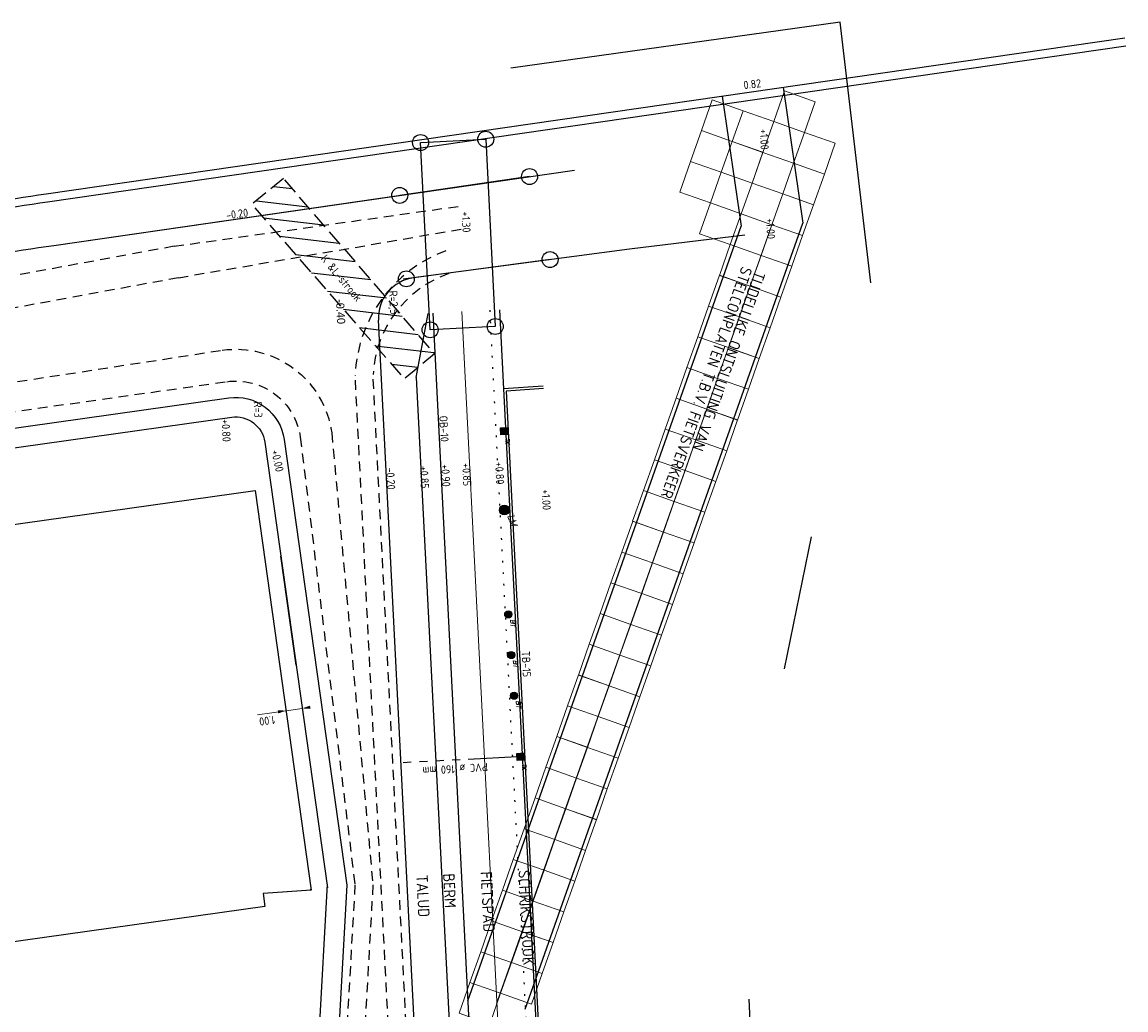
# Model space of a CAD drawing. Extents: x -410 to 7352, y -1401 to 655.
# Tile 16 of 185: x -268 to -201, y -173 to -112. Entities that reach past the tile are written whole.
import ezdxf
from ezdxf.enums import TextEntityAlignment as Align

# ---------------------------------------------------------------- set-up
doc = ezdxf.new("R2010")
doc.units = 0
doc.header["$MEASUREMENT"] = 0
for name, pattern in [('DGN Style 1', [0.6, 0, -0.6]), ('DGN Style 2', [1, 0.6, -0.4]), ('DGN Style 3', [1.4, 1, -0.4]), ('VRWA streng', [7.5, 3, -0.5, 0.5, -0.5, 0.5, -0.5, 0.5, -0.5, 0.5, -0.5])]:
    doc.linetypes.add(name, pattern=pattern)
for name, color, linetype in [('ALG werkgrens', 7, 'Continuous'), ('BEBOUWING nieuw', 1, 'Continuous'), ('GBKN BRUG bruggen en kunstwerken', 253, 'Continuous'), ('GRONDWERK aanbr insteek talud', 7, 'Continuous'), ('MEUB aanbr straatmeubilair elementen', 1, 'Continuous'), ('NUTS aanbr MEUBILAIR', 1, 'Continuous'), ('NUTS aanbr tekst', 7, 'Continuous'), ('NUTS aanbr trace', 7, 'DGN Style 3'), ('RIO aanbr ALG kolken en draingoten', 7, 'Continuous'), ('RIO aanbr VRWA streng', 4, 'VRWA streng'), ('RIO aanbr VRWA strenggegevens', 4, 'Continuous'), ('Uitzetten beschoeiingen', 3, 'Continuous'), ('Uitzetten bruggen', 6, 'Continuous'), ('VERH aanbr arcering', 252, 'Continuous'), ('VERH aanbr maatvoering', 7, 'Continuous'), ('VERH aanbr materiaalscheiding', 3, 'DGN Style 1'), ('VERH aanbr tekst hoogtemaat', 5, 'Continuous'), ('VERH aanbr tekst overig', 7, 'Continuous'), ('VERH aanbr trottoirband', 2, 'Continuous'), ('VERH best tekst hoogtemaat', 7, 'Continuous'), ('VERH verw arcering', 1, 'Continuous'), ('WATERG aanbr beschoeiing', 2, 'Continuous'), ('WATERG aanbr onderwater stippellijn', 9, 'DGN Style 2'), ('WATERG aanbr talud arcering', 7, 'TAL'), ('WATERG aanbr talud insteek', 7, 'Continuous'), ('WATERG aanbr tekst', 7, 'Continuous')]:
    doc.layers.add(name, color=color, linetype=linetype)
doc.layers.add('ALG_viewport', color=7, linetype='Continuous', plot=False)
doc.styles.add('nuts tekst K+L trace bij arcering', font='isocp.shx', dxfattribs={"height": 0.0025})
doc.styles.add('rio tekst strenggegevens 2 mm', font='isocp.shx', dxfattribs={"height": 0.0025})
doc.styles.add('Style-ENGINEERING I 0.20944', font='txt.shx', dxfattribs={"oblique": 12})
doc.styles.add('Style-INTL_ISO', font='isocp.shx')
doc.styles.add('verh best hoogtemaat 2 mm (SCHUIN)', font='isocp.shx', dxfattribs={"oblique": 30, "height": 0.0025})
doc.styles.add('verh hoogtemaat 2 mm', font='isocp.shx', dxfattribs={"height": 0.0025})
doc.styles.add('verh tekst overig 2 mm', font='isocp.shx', dxfattribs={"height": 0.0025})
doc.styles.add('verh tekst overig 3 mm', font='isocp.shx', dxfattribs={"height": 0.0035})
doc.linetypes.add('513', pattern='A,-0.5,[1,dgnlstyle-infvm_s.shx,S=0.008,R=0,X=0,Y=0],-3.5', length=4)
doc.linetypes.add('TAL', pattern='A,-0.5,[68,dgnlstyle-ior_v8_factor1.shx,S=0.016,R=0,X=0,Y=0],-0.5', length=1)
doc.dimstyles.new('maatvoering', dxfattribs={"dimscale": 200, "dimtxt": 0.0025, "dimasz": 0.0025, "dimexe": 0.00125, "dimexo": 0.00125, "dimgap": 0.001, "dimtad": 1, "dimjust": 1, "dimzin": 3, "dimdsep": 46, "dimtxsty": 'Style-INTL_ISO', "dimcen": 0.09, "dimse1": 1, "dimse2": 1, "dimclrd": 7, "dimclre": 7, "dimclrt": 256, "dimadec": 4, "dimazin": 3, "dimtfac": 1, "dimtmove": 1, "dimatfit": 3, "dimfxl": 1, "dimfrac": 2, "dimtzin": 3, "dimlwd": 0, "dimlwe": 0, "dimarcsym": 0})

# ---------------------------------------------------------------- blocks, each defined once
blk = doc.blocks.new('*D138')
at = {"layer": 'Defpoints', "transparency": 16777216}
for p in [(73733.138, 445079.453), (73732.148, 445079.314), (73733.314, 445078.202), (73731.073, 445077.887)]:
    blk.add_point(p, dxfattribs=at)
at = {"layer": 'VERH aanbr maatvoering', "color": 7, "linetype": 'Continuous', "lineweight": 0, "transparency": 16777216}
for p, q in [((73730.565, 445077.816), (73732.323, 445078.063)), ((73732.323, 445078.063), (73733.314, 445078.202)), ((73733.317, 445078.202), (73733.314, 445078.202))]:
    blk.add_line(p, q, dxfattribs=at)
at = {"layer": 'VERH aanbr maatvoering', "lineweight": 0, "transparency": 16777216, "extrusion": (0, 0, -1)}
blk.add_solid([(-73731.814, 445078.092), (-73732.323, 445078.063), (-73731.842, 445077.894)], dxfattribs=at)
at = {"layer": 'VERH aanbr maatvoering', "lineweight": 0, "transparency": 16777216}
blk.add_solid([(73733.823, 445078.172), (73733.314, 445078.202), (73733.795, 445078.37)], dxfattribs=at)
at = {"layer": 'VERH aanbr maatvoering', "linetype": 'Continuous', "transparency": 16777216, "style": 'Style-INTL_ISO'}
blk.add_text('1.00', height=0.5, rotation=187.99998, dxfattribs=at).set_placement((73731.643, 445077.513), align=Align.MIDDLE_LEFT)
blk = doc.blocks.new('LICHTMAST AANBR')
at = {"layer": 'NUTS aanbr MEUBILAIR'}
blk.add_hatch(color=256, dxfattribs=at).paths.add_polyline_path([(-0.3, 0, 1), (0.3, 0, 1)])
blk.add_circle((0, 0), 0.3, dxfattribs=at)
at = {"layer": 'NUTS aanbr MEUBILAIR', "style": 'Style-ENGINEERING I 0.20944', "oblique": 12.00003}
blk.add_text('LM', height=0.4125, rotation=359.89627, dxfattribs=at).set_placement((0.388, 0.081))
blk = doc.blocks.new('TROTTOIRKOLK')
at = {"layer": 'RIO aanbr ALG kolken en draingoten'}
for p, q in [((-0.22, 0.22), (0.219, 0.221)), ((-0.219, -0.22), (-0.22, 0.22)), ((0.219, 0.221), (0.219, -0.22)), ((0.219, -0.22), (-0.219, -0.22))]:
    blk.add_line(p, q, dxfattribs=at)
blk.add_solid([(-0.22, 0.22), (-0.219, -0.22), (0.219, 0.221), (0.219, -0.22)], dxfattribs=at)
at = {"layer": 'RIO aanbr ALG kolken en draingoten', "style": 'Style-ENGINEERING I 0.20944', "oblique": 12.00003, "width": 0.88}
blk.add_text('TK', height=0.25, rotation=359.95561, dxfattribs=at).set_placement((0.457, 0.056))
blk = doc.blocks.new('BETONPAAL AANBR')
for p, q in [((-0.198, -0.095), (-0.197, 0.098)), ((-0.175, -0.131), (-0.175, 0.133)), ((-0.155, -0.157), (-0.153, 0.159)), ((-0.13, -0.175), (-0.131, 0.177)), ((-0.109, -0.19), (-0.109, 0.192)), ((-0.088, -0.201), (-0.088, 0.202)), ((-0.066, -0.209), (-0.066, 0.21)), ((-0.043, -0.214), (-0.043, 0.216)), ((-0.021, -0.218), (-0.022, 0.219)), ((0, -0.22), (0.001, 0.222)), ((0.023, -0.219), (0.024, 0.22)), ((0.045, -0.214), (0.045, 0.216)), ((0.067, -0.209), (0.067, 0.21)), ((0.089, -0.201), (0.088, 0.202)), ((0.112, -0.19), (0.111, 0.191)), ((0.131, -0.175), (0.133, 0.177)), ((0.155, -0.156), (0.155, 0.157)), ((0.177, -0.13), (0.177, 0.132)), ((0.199, -0.094), (0.199, 0.095))]:
    blk.add_line(p, q)
blk.add_circle((0, 0), 0.22)
at = {"style": 'Style-ENGINEERING I 0.20944', "oblique": 12}
blk.add_text('BT', height=0.275, rotation=359.89627, dxfattribs=at).set_placement((0.32, 0.112))
blk = doc.blocks.new('STELCONPLAAT')
at = {"layer": 'VERH aanbr arcering', "color": 7, "linetype": 'Continuous', "lineweight": 0, "flags": 128}
blk.add_lwpolyline([(0, -0.014), (2.001, -0.014), (2, 1.986), (-0.001, 1.986)], close=True, dxfattribs=at)
blk = doc.blocks.new('A$C1E1F0ED6')
at = {"layer": 'NUTS aanbr trace'}
h = blk.add_hatch(dxfattribs=at)
h.set_pattern_fill('_USER', color=256, style=0)
h.set_pattern_definition([(353.383, (35.8929, 124.1914), (0.11523, 0.99334), [])])
h.paths.add_polyline_path([(29.946, 122.44), (27.993, 120.843), (37.354, 110.164), (39.207, 111.718)])
at = {"color": 7, "linetype": 'Continuous', "lineweight": 0}
for p, q in [((28.694, 78.583), (31.649, 78.79)), ((28.694, 78.583), (28.805, 77.791)), ((28.805, 77.791), (28.694, 78.583))]:
    blk.add_line(p, q, dxfattribs=at)
at = {"layer": 'ALG werkgrens', "ltscale": 0.2}
for p, q in [((62.331, 100.454), (60.674, 92.372)), ((59.936, 42.013), (58.525, 72.112))]:
    blk.add_line(p, q, dxfattribs=at)
at = {"layer": 'ALG werkgrens', "ltscale": 0.2, "flags": 128}
blk.add_lwpolyline([(65.997, 116.048), (64.115, 132.038), (43.893, 129.216)], dxfattribs=at)
at = {"layer": 'BEBOUWING nieuw', "linetype": 'Continuous', "flags": 128}
blk.add_lwpolyline([(-27.16, 74.696), (-36.277, 94.248), (28.203, 103.31), (31.649, 78.79), (28.694, 78.583), (28.805, 77.791), (7.119, 74.743), (6.8, 77.014), (6.792, 77.07), (-13.345, 75.662), (-27.16, 74.696)], dxfattribs=at)
at = {"layer": 'GBKN BRUG bruggen en kunstwerken', "flags": 128}
blk.add_lwpolyline([(38.943, 113.16), (38.358, 124.645), (42.353, 124.849), (42.938, 113.363)], close=True, dxfattribs=at)
at = {"layer": 'GRONDWERK aanbr insteek talud'}
for p, q in [((38.091, 110.237), (38.815, 114.169)), ((38.091, 110.237), (42.329, 27.068)), ((-52.847, 96.612), (26.764, 107.801)), ((28.797, 106.269), (32.639, 78.929)), ((32.629, 79.164), (32.052, 68.93))]:
    blk.add_line(p, q, dxfattribs=at)
at = {"layer": 'GRONDWERK aanbr insteek talud', "extrusion": (0, 0, -1)}
blk.add_arc((-27.014, 106.018), 1.8, 82, 172.00002, dxfattribs=at)
at = {"layer": 'NUTS aanbr trace', "flags": 128}
blk.add_lwpolyline([(29.946, 122.44), (27.993, 120.843), (37.354, 110.164), (39.207, 111.718)], close=True, dxfattribs=at)
at = {"layer": 'RIO aanbr VRWA streng'}
blk.add_line((44.28, 86.962), (36.788, 86.58), dxfattribs=at)
at = {"layer": 'Uitzetten beschoeiingen'}
for centre in [(45.044, 122.559), (45.044, 122.559), (37.076, 121.408), (37.076, 121.408), (46.302, 117.467), (46.302, 117.467), (37.484, 116.289), (37.484, 116.289)]:
    blk.add_circle(centre, 0.489, dxfattribs=at)
at = {"layer": 'Uitzetten bruggen'}
for centre in [(42.353, 124.849), (38.358, 124.645), (42.938, 113.363), (38.943, 113.16)]:
    blk.add_circle(centre, 0.489, dxfattribs=at)
at = {"layer": 'VERH aanbr materiaalscheiding'}
blk.add_line((42.597, 114.362), (49.101, -13.267), dxfattribs=at)
at = {"layer": 'VERH aanbr trottoirband'}
for p, q in [((60.605, 128.041), (61.809, 119.71)), ((56.871, 127.501), (58.026, 119.509)), ((41.251, 72.003), (58.026, 119.509)), ((44.782, 71.491), (61.809, 119.71)), ((39.102, 114.184), (43.597, 25.964)), ((43.197, 114.392), (43.444, 109.537)), ((45.882, 109.704), (43.444, 109.537)), ((43.444, 109.537), (48.455, 11.21)), ((45.892, 109.554), (43.601, 109.398)), ((43.601, 109.398), (48.604, 11.218))]:
    blk.add_line(p, q, dxfattribs=at)
at = {"layer": 'VERH aanbr trottoirband', "color": 2, "linetype": '513', "lineweight": 0}
for p, q in [((43.012, 71.828), (59.917, 119.61)), ((47.454, -14.572), (40.889, 114.275))]:
    blk.add_line(p, q, dxfattribs=at)
at = {"layer": 'VERH verw arcering'}
blk.add_line((31.576, 78.848), (31.649, 78.79), dxfattribs=at)
at = {"layer": 'WATERG aanbr beschoeiing'}
for p, q in [((15.847, 118.341), (47.803, 122.958)), ((15.847, 118.341), (45.044, 122.559)), ((45.044, 122.559), (37.076, 121.408)), ((46.302, 117.467), (37.936, 116.35)), ((40.258, 25.665), (35.77, 113.745)), ((-53.278, 97.763), (26.597, 108.989)), ((29.985, 106.436), (33.827, 79.096)), ((33.827, 79.096), (33.25, 68.862))]:
    blk.add_line(p, q, dxfattribs=at)
at = {"layer": 'WATERG aanbr beschoeiing', "flags": 128}
blk.add_lwpolyline([(58.26, 118.961), (51.178, 118.112), (37.288, 116.263)], dxfattribs=at)
at = {"layer": 'WATERG aanbr beschoeiing', "extrusion": (0, 0, -1)}
for centre, radius, start, end in [((-50.78, -123.449), 244.299, 78.22404, 81.77881), ((-27.014, 106.018), 3, 82, 172.00002)]:
    blk.add_arc(centre, radius, start, end, dxfattribs=at)
at = {"layer": 'WATERG aanbr beschoeiing'}
blk.add_arc((38.267, 113.872), 2.5, 97.60602, 182.9171, dxfattribs=at)
at = {"layer": 'WATERG aanbr onderwater stippellijn'}
for p, q in [((23.227, 118.286), (40.856, 120.76)), ((23.498, 116.355), (41.043, 119.372)), ((23.227, 118.286), (-27.835, 108.891)), ((23.498, 116.355), (-27.43, 106.984)), ((-26.902, 103.779), (26.186, 111.91)), ((-26.723, 102.505), (26.457, 109.979)), ((38.66, 25.584), (34.341, 110.355)), ((39.759, 25.64), (35.439, 110.411)), ((30.975, 106.575), (34.329, 79.112)), ((32.906, 106.846), (35.431, 79.111)), ((34.329, 79.112), (33.749, 68.834)), ((35.431, 79.111), (34.847, 68.772))]:
    blk.add_line(p, q, dxfattribs=at)
for centre, radius, start, end in [((42.797, 110.045), 8.462, 109.98928, 177.90046), ((42.369, 110.055), 6.939, 109.152, 177.06317)]:
    blk.add_arc(centre, radius, start, end, dxfattribs=at)
at = {"layer": 'WATERG aanbr onderwater stippellijn', "extrusion": (0, 0, -1)}
for radius in [5.95, 4]:
    blk.add_arc((-27.014, 106.018), radius, 82, 172.00002, dxfattribs=at)
at = {"layer": 'WATERG aanbr talud arcering', "ltscale": 0.514303}
blk.add_line((30.718, 92.599), (29.781, 99.268), dxfattribs=at)
at = {"layer": 'WATERG aanbr talud insteek'}
for p, q in [((15.389, 121.508), (81.572, 131.07)), ((15.461, 121.013), (81.643, 130.575))]:
    blk.add_line(p, q, dxfattribs=at)
at = {"layer": 'WATERG aanbr talud insteek', "extrusion": (0, 0, -1)}
for radius in [247.5, 247]:
    blk.add_arc((-50.78, -123.449), radius, 78.22404, 81.77881, dxfattribs=at)
at = {"layer": 'MEUB aanbr straatmeubilair elementen', "lineweight": 13, "rotation": 272.917778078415}
for p in [(43.74, 95.708), (43.916, 93.214), (44.091, 90.72)]:
    blk.add_blockref('BETONPAAL AANBR', p, dxfattribs=at)
at = {"layer": 'NUTS aanbr MEUBILAIR', "rotation": 288.3846655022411}
blk.add_blockref('LICHTMAST AANBR', (43.498, 102.104), dxfattribs=at)
at = {"layer": 'RIO aanbr ALG kolken en draingoten', "rotation": 272.9171034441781}
for p in [(43.482, 106.947), (44.5, 86.973)]:
    blk.add_blockref('TROTTOIRKOLK', p, dxfattribs=at)
at = {"layer": 'VERH aanbr arcering', "color": 7, "linetype": 'Continuous', "lineweight": 0, "rotation": 70.55147651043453}
for p in [(61.902, 125.273), (57.464, 124.718), (59.35, 124.052), (56.798, 122.832), (61.236, 123.386), (58.684, 122.166), (63.122, 122.721), (60.57, 121.5), (56.132, 120.946), (62.456, 120.834), (58.018, 120.28), (59.904, 119.614), (61.79, 118.948), (57.352, 118.394), (61.124, 117.062), (58.572, 115.842), (60.458, 115.177), (57.906, 113.957), (59.792, 113.291), (57.241, 112.071), (59.126, 111.405), (56.575, 110.185), (58.46, 109.519), (55.909, 108.299), (57.795, 107.633), (55.243, 106.413), (57.129, 105.747), (54.577, 104.527), (56.463, 103.861), (53.911, 102.641), (55.797, 101.975), (53.245, 100.755), (55.131, 100.089), (52.579, 98.87), (54.465, 98.204), (51.913, 96.984), (53.799, 96.318), (51.247, 95.098), (53.133, 94.432), (50.581, 93.212), (52.467, 92.546), (49.915, 91.326), (51.801, 90.66), (49.249, 89.44), (51.135, 88.774), (48.584, 87.554), (50.469, 86.888), (47.918, 85.668), (49.804, 85.002), (47.252, 83.782), (49.138, 83.117), (46.586, 81.897), (48.472, 81.231), (45.92, 80.011), (47.806, 79.345), (45.254, 78.125), (47.14, 77.459), (44.588, 76.239), (46.474, 75.573), (43.922, 74.353), (45.808, 73.687), (43.256, 72.467), (45.142, 71.801), (42.59, 70.581)]:
    blk.add_blockref('STELCONPLAAT', p, dxfattribs=at)
at = {"layer": 'NUTS aanbr tekst', "linetype": 'Continuous', "insert": (32.197, 117.5), "char_height": 0.5, "attachment_point": 7, "rotation": 309.91348, "line_spacing_factor": 0.84, "style": 'nuts tekst K+L trace bij arcering'}
blk.add_mtext('K &L-strook', dxfattribs=at)
at = {"layer": 'RIO aanbr VRWA strenggegevens', "linetype": 'Continuous', "style": 'rio tekst strenggegevens 2 mm'}
blk.add_text('PVC ø 160 mm', height=0.5, rotation=183.60525, dxfattribs=at).set_placement((42.467, 86.599))
at = {"layer": 'VERH aanbr tekst hoogtemaat', "style": 'verh hoogtemaat 2 mm'}
blk.add_text('0.82', height=0.5, rotation=6.72721, dxfattribs=at).set_placement((58.204, 127.92))
at = {"layer": 'VERH aanbr tekst hoogtemaat', "char_height": 0.5, "attachment_point": 7, "line_spacing_factor": 0.722892, "style": 'verh hoogtemaat 2 mm'}
for s, insert, rotation in [('+1.00', (59.168, 125.475), 272.91778), ('-0.20', (26.453, 119.93), 7.73481), ('+1.30', (40.868, 120.406), 272.91778), ('+1.00', (59.554, 119.994), 272.91778), ('+0.80', (26.137, 107.669), 272.91778), ('+0.00', (29.185, 105.736), 282.42149), ('+0.80', (42.926, 105.057), 272.91778), ('-0.20', (36.24, 104.704), 272.91778), ('+0.85', (38.306, 104.809), 272.91778), ('+0.90', (39.618, 104.906), 272.91778), ('+0.85', (40.909, 104.972), 272.91778), ('+1.00', (45.786, 103.368), 272.91778)]:
    blk.add_mtext(s, dxfattribs=dict(at, insert=insert, rotation=rotation))
at = {"layer": 'VERH aanbr tekst overig'}
for s, height, style, p in [('R=2,5', 0.5, 'verh tekst overig 2 mm', (36.423, 115.555)), ('OB-10', 0.5, 'verh tekst overig 2 mm', (39.501, 107.883)), ('TB-15', 0.5, 'verh tekst overig 2 mm', (44.559, 93.438)), ('SCHRIKSTROOK', 0.7, 'verh tekst overig 3 mm', (44.359, 80)), ('TALUD', 0.7, 'verh tekst overig 3 mm', (38.087, 79.715)), ('BERM', 0.7, 'verh tekst overig 3 mm', (39.735, 79.799)), ('FIETSPAD', 0.7, 'verh tekst overig 3 mm', (42.032, 79.916))]:
    blk.add_text(s, height=height, rotation=272.91778, dxfattribs=dict(at, style=style)).set_placement(p)
at = {"layer": 'VERH aanbr tekst overig', "insert": (58.069, 117.101), "char_height": 0.7, "attachment_point": 7, "rotation": 250.55148, "line_spacing_factor": 0.722892, "style": 'verh tekst overig 3 mm'}
blk.add_mtext('TIJDELIJKE ONTSLUITING VAN\\P\\ptz;STELCONPLATEN T.B.V. FIETSVERKEER', dxfattribs=at)
at = {"layer": 'VERH best tekst hoogtemaat', "insert": (33.154, 115.028), "char_height": 0.5, "attachment_point": 7, "rotation": 272.91778, "line_spacing_factor": 0.722892, "style": 'verh best hoogtemaat 2 mm (SCHUIN)'}
blk.add_mtext('\\FINTL_ISO.shx;\\Q0.000000;-\\FINTL_ISO.shx;\\Q0.523599;0.40', dxfattribs=at)
at = {"layer": 'WATERG aanbr tekst', "insert": (28.11, 108.752), "char_height": 0.5, "attachment_point": 7, "rotation": 272.57144, "line_spacing_factor": 0.722892, "style": 'verh hoogtemaat 2 mm'}
blk.add_mtext('R=3', dxfattribs=at)
at = {"layer": 'VERH aanbr maatvoering', "color": 7, "linetype": 'Continuous', "lineweight": 0}
dim = blk.add_linear_dim(base=(31.092, 89.938), p1=(29.926, 91.05), p2=(30.916, 91.189), angle=7.99998, dimstyle='maatvoering', dxfattribs=at)
dim.commit()
dim.dimension.update_dxf_attribs({"geometry": '*D138', "text_midpoint": (28.851, 89.623), "dimtype": 128, "insert": (-73702.222, -444988.264)})

msp = doc.modelspace()

# ---------------------------------------------------------------- block references
at = {"layer": 'ALG_viewport'}
msp.add_blockref('A$C1E1F0ED6', (-282.391, -244.117), dxfattribs=at)

doc.saveas('drawing.dxf')
